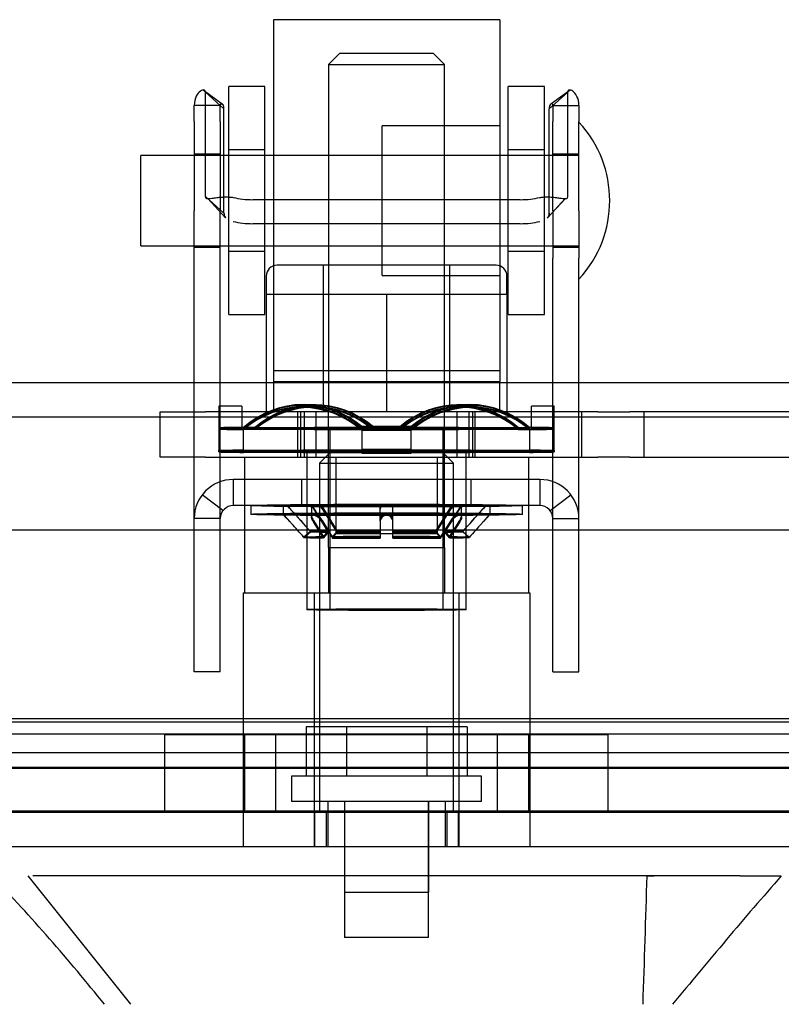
# Model space of a CAD drawing. Header units: inches. Extents: x 1 to 359, y -2 to 239.
# Tile 38 of 65: x 121.17 to 123.27, y 194.88 to 197.6. Entities that reach past the tile are written whole.
import ezdxf
from ezdxf.enums import TextEntityAlignment as Align
from ezdxf.lldxf.tags import DXFTag

# ---------------------------------------------------------------- set-up
doc = ezdxf.new("R2010")
doc.units = ezdxf.units.IN
doc.header["$MEASUREMENT"] = 0
for name, color, linetype in [('COM70220', 7, 'Continuous'), ('COM70838', 7, 'Continuous'), ('COM70839-6', 7, 'Continuous'), ('COM71195-10', 7, 'Continuous'), ('COM71298-10', 7, 'Continuous'), ('COM71299-10', 7, 'Continuous'), ('Default', 7, 'Continuous'), ('HAN13068', 7, 'Continuous'), ('HAN13068_NUT', 7, 'Continuous'), ('HAN13068_SCREW', 7, 'Continuous'), ('HAN_NUT', 7, 'Continuous'), ('NTS18147', 7, 'Continuous'), ('ROL87452', 7, 'Continuous'), ('RVT17786', 7, 'Continuous'), ('RVT19000', 7, 'Continuous'), ('SPC87322', 7, 'Continuous'), ('STD26122', 7, 'Continuous'), ('WAF25376', 7, 'Continuous'), ('WAM30038', 7, 'Continuous')]:
    doc.layers.add(name, color=color, linetype=linetype)
doc.styles.add('SEACAD_Times_New_Roman', font='times.ttf')
tags = doc.linetypes.add('HIDDEN2', pattern=[0.1875, 0.125, -0.0625]).pattern_tags.tags
tags[6:7] = [DXFTag(74, 4), DXFTag(75, 0), DXFTag(340, '0'), DXFTag(46, 0.0), DXFTag(50, 0.0), DXFTag(44, 0.0), DXFTag(45, 0.0)]
tags[4:5] = [DXFTag(74, 4), DXFTag(75, 0), DXFTag(340, '0'), DXFTag(46, 0.0), DXFTag(50, 0.0), DXFTag(44, 0.0), DXFTag(45, 0.0)]
doc.dimstyles.new('HAMMOND_(STH_-_540x360)', dxfattribs={"dimtxt": 2, "dimasz": 2.5, "dimexe": 1, "dimexo": 1, "dimgap": 0.5, "dimtad": 0, "dimtih": 1, "dimtoh": 1, "dimzin": 0, "dimdsep": 46, "dimtxsty": 'SEACAD_Times_New_Roman', "dimblk1": '_SE_FILLED', "dimblk2": '_SE_FILLED', "dimsah": 1, "dimcen": 1, "dimadec": 0, "dimazin": 0, "dimtfac": 0.8, "dimtofl": 0, "dimtmove": 0, "dimatfit": 3, "dimfxl": 1, "dimtolj": 1, "dimtzin": 0, "dimarcsym": 0})

# ---------------------------------------------------------------- blocks, each defined once
blk = doc.blocks.new('SE3')
at = {"layer": 'COM70220', "color": 7, "linetype": 'HIDDEN2'}
for p, q in [((124.0738, 195.6634), (91.6058, 195.6634)), ((124.0738, 195.4174), (91.6058, 195.4174)), ((124.0738, 195.4154), (91.6058, 195.4154)), ((124.0738, 195.4144), (91.6058, 195.4144))]:
    blk.add_line(p, q, dxfattribs=at)
at = {"layer": 'COM70838', "color": 7, "linetype": 'HIDDEN2'}
for p, q in [((121.5578, 196.3954), (121.5578, 196.5204)), ((121.5578, 196.5204), (121.6828, 196.5204)), ((122.1652, 196.5204), (121.6828, 196.5204)), ((121.9378, 196.3954), (121.9378, 196.5204)), ((121.9878, 196.5204), (121.9878, 196.3954)), ((122.7661, 196.5204), (122.2005, 196.5204)), ((122.3778, 196.3954), (122.3778, 196.5204)), ((122.4278, 196.3954), (122.4278, 196.5204)), ((122.7213, 196.5204), (122.7213, 196.3954)), ((122.7661, 196.5204), (122.8544, 196.5204)), ((123.5128, 196.5204), (122.8544, 196.5204)), ((122.8943, 196.3954), (122.8943, 196.5204)), ((121.6828, 196.3954), (121.5578, 196.3954)), ((121.6828, 196.3954), (122.7661, 196.3954)), ((122.8544, 196.3954), (122.7661, 196.3954)), ((122.8544, 196.3954), (123.5678, 196.3954))]:
    blk.add_line(p, q, dxfattribs=at)
at = {"layer": 'COM70839-6', "color": 7, "linetype": 'HIDDEN2'}
for p, q in [((121.729, 197.3708), (121.6762, 197.4096)), ((121.729, 197.3708), (121.6762, 197.4096)), ((121.7339, 197.3574), (121.6825, 197.4038)), ((121.6825, 197.1158), (121.6825, 197.4038)), ((122.6317, 197.3574), (122.6831, 197.4038)), ((122.6895, 197.4096), (122.6366, 197.3708)), ((122.6895, 197.4096), (122.6366, 197.3708)), ((122.6831, 197.1158), (122.6831, 197.4038)), ((121.7236, 197.3668), (121.6516, 197.3668)), ((121.6516, 197.3226), (121.6516, 197.3668)), ((121.7236, 197.3226), (121.7236, 197.3668)), ((121.7339, 197.0694), (121.7339, 197.3574)), ((122.6317, 197.0694), (122.6317, 197.3574)), ((122.642, 197.3668), (122.714, 197.3668)), ((122.642, 197.3668), (122.642, 197.3226)), ((122.714, 197.3668), (122.714, 197.3226)), ((121.6516, 197.3226), (121.6516, 197.0759)), ((121.7236, 197.3226), (121.7236, 197.0759)), ((122.642, 197.0759), (122.642, 197.3226)), ((122.714, 197.0759), (122.714, 197.3226)), ((121.7236, 197.2324), (121.6516, 197.2324)), ((122.714, 197.2324), (122.642, 197.2324)), ((121.7339, 197.0694), (121.6825, 197.1158)), ((121.6893, 197.1095), (121.7385, 197.0562)), ((122.5521, 197.1065), (121.8135, 197.1065)), ((122.6271, 197.0562), (122.6761, 197.1096)), ((122.6271, 197.0562), (122.6764, 197.1095)), ((121.6516, 196.9448), (121.6516, 197.0759)), ((121.7236, 196.9448), (121.7236, 197.0759)), ((122.642, 197.0759), (122.642, 196.9448)), ((122.714, 197.0759), (122.714, 196.9448)), ((122.5521, 197.0403), (121.8135, 197.0403)), ((121.6516, 196.9754), (121.7236, 196.9754)), ((122.642, 196.9754), (122.714, 196.9754)), ((121.6516, 195.8475), (121.6516, 196.9448)), ((121.7236, 195.8475), (121.7236, 196.9448)), ((122.642, 195.8475), (122.642, 196.9448)), ((122.714, 195.8475), (122.714, 196.9448)), ((122.606, 196.3334), (121.7596, 196.3334)), ((121.7596, 196.3334), (121.7596, 196.2614)), ((121.9488, 196.2614), (121.9488, 196.3334)), ((122.0423, 196.3334), (122.0423, 196.2614)), ((122.3233, 196.2614), (122.3233, 196.3334)), ((122.4168, 196.2614), (122.4168, 196.3334)), ((122.606, 196.3334), (122.606, 196.2614)), ((121.7311, 196.2474), (121.674, 196.2912)), ((122.6346, 196.2474), (122.6917, 196.2912)), ((122.606, 196.2614), (121.7596, 196.2614)), ((121.7236, 196.2254), (121.6516, 196.2254)), ((122.642, 196.2254), (122.714, 196.2254)), ((121.6516, 195.8024), (121.6516, 195.8475)), ((121.7236, 195.8024), (121.7236, 195.8475)), ((122.642, 195.8024), (122.642, 195.8475)), ((122.714, 195.8024), (122.714, 195.8475)), ((121.7236, 195.8024), (121.6516, 195.8024)), ((122.642, 195.8024), (122.714, 195.8024))]:
    blk.add_line(p, q, dxfattribs=at)
for centre, radius, start, end in [((121.7596, 196.2254), 0.108, 90, 180), ((122.606, 196.2254), 0.108, 0, 90), ((121.7596, 196.2254), 0.036, 90, 180), ((122.606, 196.2254), 0.036, 0, 90)]:
    blk.add_arc(centre, radius, start, end, dxfattribs=at)
for centre, major_axis, start_param, end_param in [((121.8135, 197.1456), (-0.1, 0), 1.001468, 1.570796), ((122.5521, 197.1456), (-0.1, 0), 1.570796, 2.140125), ((121.8135, 197.0793), (-0.1, 0), 1.001468, 1.570796), ((122.5521, 197.0793), (0.1, 0), 4.712389, 5.281717)]:
    blk.add_ellipse(centre, major_axis=major_axis, ratio=0.390731, start_param=start_param, end_param=end_param, dxfattribs=at)
for points, knots in [([(121.6825, 197.4038), (121.6825, 197.4043), (121.6824, 197.4047), (121.6823, 197.4054), (121.6823, 197.4056), (121.6821, 197.4066), (121.6819, 197.4072), (121.6809, 197.4086), (121.6799, 197.4092), (121.6762, 197.4101), (121.6726, 197.4091), (121.6647, 197.4035), (121.6605, 197.3988), (121.654, 197.3855), (121.6516, 197.3767), (121.6516, 197.3668)], [0, 0, 0, 0, 0.03125, 0.03125, 0.0625, 0.0625, 0.125, 0.125, 0.25, 0.25, 0.5, 0.5, 0.75, 0.75, 1, 1, 1, 1]), ([(122.714, 197.3668), (122.714, 197.3767), (122.7117, 197.3854), (122.7051, 197.3988), (122.7009, 197.4035), (122.6931, 197.4091), (122.6895, 197.41), (122.6858, 197.4092), (122.6847, 197.4086), (122.684, 197.4074), (122.6838, 197.4072), (122.6836, 197.4066), (122.6835, 197.4061), (122.6834, 197.4055), (122.6833, 197.4048), (122.6831, 197.4038)], [0, 0, 0, 0, 0.25, 0.25, 0.5, 0.5, 0.75, 0.75, 0.875, 0.875, 0.90625, 0.90625, 0.9375, 0.9375, 1, 1, 1, 1]), ([(121.7236, 197.3668), (121.7236, 197.367), (121.7237, 197.3676), (121.7238, 197.3685), (121.7241, 197.3696), (121.7247, 197.3705), (121.7263, 197.3718), (121.728, 197.3715), (121.7292, 197.3707)], [0, 0, 0, 0, 0.0263814, 0.0529045, 0.1069707, 0.1629481, 0.2204857, 0.4558046, 0.4558046, 0.4558046, 0.4558046]), ([(121.7339, 197.3574), (121.7339, 197.3582), (121.7339, 197.3597), (121.7336, 197.3619), (121.7332, 197.3639), (121.7321, 197.3674), (121.7296, 197.3712), (121.7263, 197.3718), (121.7247, 197.3705), (121.7241, 197.3696), (121.7238, 197.3685), (121.7237, 197.3676), (121.7236, 197.367), (121.7236, 197.3668)], [0, 0, 0, 0, 0.068623, 0.137063, 0.205208, 0.272877, 0.535512, 0.779514, 0.837052, 0.893029, 0.947093, 0.973617, 1, 1, 1, 1]), ([(122.642, 197.3668), (122.642, 197.367), (122.642, 197.3676), (122.6419, 197.3685), (122.6415, 197.3696), (122.6409, 197.3705), (122.6394, 197.3718), (122.6361, 197.3712), (122.6335, 197.3674), (122.6324, 197.3639), (122.632, 197.3619), (122.6318, 197.3597), (122.6318, 197.3582), (122.6317, 197.3574)], [0, 0, 0, 0, 0.026381, 0.052905, 0.106971, 0.162948, 0.220486, 0.464488, 0.727123, 0.794792, 0.862936, 0.931376, 1, 1, 1, 1]), ([(121.6825, 197.1158), (121.6826, 197.1151), (121.6827, 197.1136), (121.6834, 197.1117), (121.6848, 197.1105), (121.6887, 197.1089), (121.697, 197.1099), (121.7089, 197.1118), (121.7174, 197.1129), (121.7254, 197.1137), (121.7352, 197.1142), (121.747, 197.1141), (121.7554, 197.1132), (121.7596, 197.1127)], [0, 0, 0, 0, 0.049102, 0.098523, 0.149018, 0.200844, 0.426475, 0.554365, 0.622319, 0.692911, 0.79099, 0.893216, 1, 1, 1, 1]), ([(122.606, 197.1127), (122.6076, 197.1129), (122.6108, 197.1133), (122.6171, 197.1139), (122.6247, 197.1142), (122.6332, 197.1141), (122.6436, 197.1135), (122.6548, 197.1121), (122.6656, 197.1104), (122.6737, 197.1093), (122.6787, 197.1095), (122.6814, 197.1108), (122.6829, 197.1128), (122.6831, 197.1148), (122.6831, 197.1158)], [0, 0, 0, 0, 0.040175, 0.080102, 0.158226, 0.23381, 0.30692, 0.445198, 0.573002, 0.690655, 0.799398, 0.868041, 0.934412, 1, 1, 1, 1]), ([(121.7339, 197.0694), (121.7339, 197.0689), (121.734, 197.0684), (121.734, 197.0676), (121.734, 197.0675), (121.7341, 197.0662), (121.7342, 197.0655), (121.7345, 197.0635), (121.7348, 197.0622), (121.7361, 197.059), (121.7372, 197.0574), (121.7388, 197.056)], [0, 0, 0, 0, 0.03125, 0.03125, 0.0625, 0.0625, 0.125, 0.125, 0.25, 0.25, 0.4563743, 0.4563743, 0.4563743, 0.4563743]), ([(122.6317, 197.0694), (122.6317, 197.0689), (122.6317, 197.0684), (122.6317, 197.0676), (122.6317, 197.0675), (122.6316, 197.0662), (122.6315, 197.0655), (122.6312, 197.0635), (122.6308, 197.0622), (122.6296, 197.059), (122.6284, 197.0574), (122.6269, 197.056)], [0, 0, 0, 0, 0.03125, 0.03125, 0.0625, 0.0625, 0.125, 0.125, 0.25, 0.25, 0.4563743, 0.4563743, 0.4563743, 0.4563743])]:
    blk.add_open_spline(points, degree=3, knots=knots, dxfattribs=at)
blk.add_open_spline([(122.6269, 197.0559), (122.6303, 197.0591), (122.6317, 197.0634), (122.6317, 197.0694)], degree=3, dxfattribs=at)
at = {"layer": 'COM71195-10', "color": 7, "linetype": 'Continuous'}
for p, q in [((124.7448, 196.1934), (90.9349, 196.1934)), ((124.6498, 195.3184), (91.0298, 195.3184))]:
    blk.add_line(p, q, dxfattribs=at)
at = {"layer": 'COM71195-10', "color": 7, "linetype": 'HIDDEN2'}
for p, q in [((124.6498, 195.4134), (91.0298, 195.4134)), ((121.9844, 195.3184), (121.9844, 195.4134)), ((122.0158, 195.4134), (122.0158, 195.3184)), ((122.3498, 195.3184), (122.3498, 195.4134)), ((122.3813, 195.3184), (122.3813, 195.4134))]:
    blk.add_line(p, q, dxfattribs=at)
at = {"layer": 'COM71298-10', "color": 7, "linetype": 'HIDDEN2'}
for p, q in [((161.9928, 196.6004), (90.1228, 196.6004)), ((124.1908, 195.6722), (91.6528, 195.6722)), ((91.4032, 195.6311), (124.4405, 195.6311)), ((124.1908, 195.5786), (91.6528, 195.5786)), ((91.4028, 195.5361), (124.4408, 195.5361))]:
    blk.add_line(p, q, dxfattribs=at)
at = {"layer": 'COM71298-10', "color": 7, "linetype": 'Continuous'}
blk.add_line((161.9928, 196.5054), (90.1228, 196.5054), dxfattribs=at)
at = {"layer": 'COM71299-10', "color": 7, "linetype": 'HIDDEN2'}
blk.add_line((91.4028, 195.5384), (123.5578, 195.5384), dxfattribs=at)
at = {"layer": 'HAN13068', "color": 7, "linetype": 'HIDDEN2'}
for p, q in [((122.0528, 197.5104), (122.0228, 197.4804)), ((122.3128, 197.5104), (122.0528, 197.5104)), ((122.3428, 197.4804), (122.3128, 197.5104)), ((122.0228, 197.4804), (122.3428, 197.4804)), ((122.0228, 197.4804), (122.0228, 196.5204)), ((122.3428, 196.5204), (122.3428, 197.4804)), ((122.0228, 196.1454), (122.0228, 196.0204)), ((122.0228, 196.1454), (122.1828, 196.1454)), ((122.1828, 196.1454), (122.3428, 196.1454)), ((122.3428, 196.1454), (122.3428, 196.0204)), ((121.7873, 196.0204), (121.9833, 196.0204)), ((121.7873, 196.0204), (121.7873, 195.3184)), ((121.9833, 196.0204), (122.3824, 196.0204)), ((121.9833, 196.0204), (121.9833, 195.3184)), ((122.3824, 196.0204), (122.5783, 196.0204)), ((122.3824, 196.0204), (122.3824, 195.3184)), ((122.5783, 196.0204), (122.5783, 195.3184)), ((122.0203, 195.4434), (122.0203, 195.3184)), ((122.0663, 195.4434), (122.0663, 195.1934)), ((122.2993, 195.1934), (122.2993, 195.4434)), ((122.3453, 195.3184), (122.3453, 195.4434)), ((122.9014, 195.2384), (122.9212, 195.2384)), ((122.0663, 195.1934), (122.2993, 195.1934))]:
    blk.add_line(p, q, dxfattribs=at)
at = {"layer": 'HAN13068', "color": 7, "linetype": 'Continuous'}
for p, q in [((121.192, 195.2384), (121.4755, 194.8834)), ((121.2841, 195.2384), (121.2063, 195.2384)), ((122.9014, 195.2384), (121.2841, 195.2384)), ((123.0816, 195.2384), (122.9014, 195.2384)), ((123.1593, 195.2384), (123.0816, 195.2384)), ((123.1593, 195.2384), (123.2726, 195.2384))]:
    blk.add_line(p, q, dxfattribs=at)
for centre, radius, start, end in [((117.301, 191.6062), 5.2509, 38.6173, 43.7666), ((135.3885, 184.6941), 16.0617, 138.96729, 140.62542)]:
    blk.add_arc(centre, radius, start, end, dxfattribs=at)
blk.add_open_spline([(122.9014, 195.2384), (122.8976, 195.1201), (122.8939, 195.0018), (122.8901, 194.8834)], degree=3, dxfattribs=at)
at = {"layer": 'HAN13068_NUT', "color": 7, "linetype": 'HIDDEN2'}
for p, q in [((122.4853, 196.9254), (121.8803, 196.9254)), ((122.0078, 196.9254), (122.0078, 196.5204)), ((122.3578, 196.5204), (122.3578, 196.9254)), ((121.8503, 196.8954), (121.8503, 196.8454)), ((122.5153, 196.8454), (122.5153, 196.8954)), ((121.8503, 196.8454), (122.0166, 196.8454)), ((121.8503, 196.8454), (121.8503, 196.5204)), ((122.0166, 196.8454), (122.1828, 196.8454)), ((122.1828, 196.8454), (122.3491, 196.8454)), ((122.1828, 196.8454), (122.1828, 196.5204)), ((122.3491, 196.8454), (122.5153, 196.8454)), ((122.5153, 196.8454), (122.5153, 196.5204))]:
    blk.add_line(p, q, dxfattribs=at)
for centre, start, end in [((121.8803, 196.8954), 90, 180), ((122.4853, 196.8954), 0, 90)]:
    blk.add_arc(centre, 0.03, start, end, dxfattribs=at)
at = {"layer": 'HAN13068_SCREW', "color": 7, "linetype": 'HIDDEN2'}
for p, q in [((122.0717, 195.6504), (121.9606, 195.6504)), ((121.9606, 195.6504), (121.9606, 195.5134)), ((122.294, 195.6504), (122.0717, 195.6504)), ((122.0717, 195.6504), (122.0717, 195.5134)), ((122.4051, 195.6504), (122.294, 195.6504)), ((122.294, 195.6504), (122.294, 195.5134)), ((122.4051, 195.6504), (122.4051, 195.5134)), ((122.4453, 195.5134), (121.9203, 195.5134)), ((121.9203, 195.5134), (121.9203, 195.4434)), ((122.4453, 195.4434), (122.4453, 195.5134)), ((122.4453, 195.4434), (121.9203, 195.4434)), ((122.0668, 195.4434), (122.0668, 195.0684)), ((122.2988, 195.0684), (122.2988, 195.4434)), ((122.2988, 195.0684), (122.0668, 195.0684))]:
    blk.add_line(p, q, dxfattribs=at)
at = {"layer": 'HAN_NUT', "color": 7, "linetype": 'HIDDEN2'}
for p, q in [((121.8768, 195.6284), (121.5708, 195.6284)), ((121.5708, 195.4134), (121.5708, 195.6284)), ((121.7903, 195.6284), (121.7903, 195.4134)), ((122.4888, 195.6284), (121.8768, 195.6284)), ((121.8768, 195.4134), (121.8768, 195.6284)), ((122.7948, 195.6284), (122.4888, 195.6284)), ((122.4888, 195.4134), (122.4888, 195.6284)), ((122.5753, 195.4134), (122.5753, 195.6284)), ((122.7948, 195.4134), (122.7948, 195.6284))]:
    blk.add_line(p, q, dxfattribs=at)
at = {"layer": 'NTS18147', "color": 7, "linetype": 'HIDDEN2'}
for p, q in [((121.7198, 196.5364), (121.7198, 196.4753)), ((121.7828, 196.5364), (121.7198, 196.5364)), ((121.7198, 196.5364), (121.7198, 196.4764)), ((121.7828, 196.5364), (121.7198, 196.5364)), ((121.7828, 196.5364), (121.7828, 196.4753)), ((121.7828, 196.5364), (121.7828, 196.4764)), ((121.9772, 196.5328), (121.9457, 196.5322)), ((121.9802, 196.5348), (121.9487, 196.5345)), ((121.9854, 196.5381), (121.9539, 196.5383)), ((121.9885, 196.5399), (121.957, 196.5405)), ((122.4087, 196.5405), (122.3772, 196.5399)), ((122.4117, 196.5383), (122.3802, 196.5381)), ((122.4169, 196.5345), (122.3854, 196.5348)), ((122.42, 196.5322), (122.3885, 196.5328)), ((122.5828, 196.4753), (122.5828, 196.5364)), ((122.6458, 196.5364), (122.5828, 196.5364)), ((122.5828, 196.4764), (122.5828, 196.5364)), ((122.6458, 196.5364), (122.5828, 196.5364)), ((122.6458, 196.4753), (122.6458, 196.5364)), ((122.6458, 196.4764), (122.6458, 196.5364)), ((121.7198, 196.4764), (121.7198, 196.4134)), ((121.7828, 196.4764), (121.7198, 196.4764)), ((121.7198, 196.4753), (121.7198, 196.4134)), ((121.7828, 196.4753), (121.7198, 196.4753)), ((121.7828, 196.4735), (121.7198, 196.4735)), ((121.7828, 196.4725), (121.7198, 196.4725)), ((121.7828, 196.4725), (121.7828, 196.4764)), ((121.7879, 196.4146), (121.7879, 196.4776)), ((121.8194, 196.477), (121.7879, 196.4776)), ((121.7879, 196.4129), (121.7879, 196.4759)), ((121.8194, 196.4756), (121.7879, 196.4759)), ((121.8194, 196.4732), (121.7879, 196.473)), ((121.8194, 196.4718), (121.7879, 196.4713)), ((121.8194, 196.477), (122.1463, 196.479)), ((121.8194, 196.4756), (122.1463, 196.4765)), ((122.1463, 196.4723), (121.8194, 196.4732)), ((122.1463, 196.4699), (121.8194, 196.4718)), ((122.0263, 196.4744), (122.0263, 195.9739)), ((122.0263, 196.4744), (122.0263, 195.9739)), ((122.1148, 196.4795), (122.1148, 196.4165)), ((122.1463, 196.479), (122.1148, 196.4795)), ((122.1148, 196.4768), (122.1148, 196.4138)), ((122.1463, 196.4765), (122.1148, 196.4768)), ((122.1463, 196.4723), (122.1148, 196.4721)), ((122.2194, 196.479), (122.2509, 196.4795)), ((122.2194, 196.479), (122.5463, 196.477)), ((122.2194, 196.4765), (122.2509, 196.4768)), ((122.2194, 196.4765), (122.5463, 196.4756)), ((122.5463, 196.4732), (122.2194, 196.4723)), ((122.2194, 196.4723), (122.2509, 196.4721)), ((122.5463, 196.4718), (122.2194, 196.4699)), ((122.2509, 196.4165), (122.2509, 196.4795)), ((122.2509, 196.4138), (122.2509, 196.4768)), ((122.3393, 195.9739), (122.3393, 196.4744)), ((122.3393, 195.9739), (122.3393, 196.4744)), ((122.5463, 196.477), (122.5778, 196.4776)), ((122.5463, 196.4756), (122.5778, 196.4759)), ((122.5463, 196.4732), (122.5778, 196.473)), ((122.5463, 196.4718), (122.5778, 196.4713)), ((122.5778, 196.4776), (122.5778, 196.4146)), ((122.5778, 196.4759), (122.5778, 196.4129)), ((122.5828, 196.4764), (122.5828, 196.4725)), ((122.5828, 196.4764), (122.6458, 196.4764)), ((122.5828, 196.4753), (122.6458, 196.4753)), ((122.5828, 196.4735), (122.6458, 196.4735)), ((122.5828, 196.4725), (122.6458, 196.4725)), ((122.6458, 196.4134), (122.6458, 196.4764)), ((122.6458, 196.4134), (122.6458, 196.4753)), ((122.1463, 196.4699), (122.1148, 196.4693)), ((122.2194, 196.4699), (122.2509, 196.4693)), ((121.7879, 196.4146), (122.1148, 196.4165)), ((122.1148, 196.4063), (122.1148, 196.4165)), ((122.2509, 196.4165), (122.5778, 196.4146)), ((122.2509, 196.4165), (122.2509, 196.4063)), ((121.7198, 196.4095), (121.7198, 196.4134)), ((121.7879, 196.4146), (121.7879, 196.4083)), ((121.7879, 196.4129), (122.1148, 196.4138)), ((121.7879, 196.4129), (121.7879, 196.41)), ((122.1148, 196.4091), (121.7879, 196.41)), ((122.1148, 196.4063), (121.7879, 196.4083)), ((121.9628, 196.4114), (121.9628, 195.9739)), ((121.9628, 196.4114), (121.9628, 195.9739)), ((122.1148, 196.4091), (122.1148, 196.4138)), ((122.2509, 196.4138), (122.5778, 196.4129)), ((122.2509, 196.4138), (122.2509, 196.4091)), ((122.5778, 196.41), (122.2509, 196.4091)), ((122.5778, 196.4083), (122.2509, 196.4063)), ((122.4028, 195.9739), (122.4028, 196.4114)), ((122.4028, 195.9739), (122.4028, 196.4114)), ((122.5778, 196.4083), (122.5778, 196.4146)), ((122.5778, 196.41), (122.5778, 196.4129)), ((122.6458, 196.4134), (122.6458, 196.4095))]:
    blk.add_line(p, q, dxfattribs=at)
for centre, radius, start, end in [((122.1828, 148.3865), 48.0931, 89.91896, 90.08104), ((122.1828, 91.5351), 104.9417, 89.962859, 90.037141), ((122.1828, 301.4138), 104.9417, 269.962859, 270.037141), ((122.1828, 244.5624), 48.0931, 269.91896, 270.08104), ((122.1828, 148.3235), 48.0931, 89.91896, 90.08104), ((122.1828, 91.4721), 104.9417, 89.962859, 90.037141), ((122.1828, 301.3508), 104.9417, 269.962859, 270.037141), ((122.1828, 244.4994), 48.0931, 269.91896, 270.08104)]:
    blk.add_arc(centre, radius, start, end, dxfattribs=at)
for centre, major_axis, ratio, start_param, end_param in [((121.9513, 196.2222), (-0.0057, -0.3183), 0.865979, 2.527481, 3.7969), ((121.9513, 196.22), (-0.0026, -0.3183), 0.866016, 2.516323, 3.785743), ((121.9513, 196.2162), (0.0026, -0.3183), 0.866016, 2.497443, 3.766862), ((121.9513, 196.214), (0.0057, -0.3183), 0.865979, 2.486285, 3.755705), ((121.9828, 196.2217), (-0.0057, -0.3183), 0.865979, 2.527481, 3.7969), ((121.9828, 196.2197), (-0.0026, -0.3183), 0.866016, 2.516323, 3.785743), ((121.9828, 196.2164), (0.0026, -0.3183), 0.866016, 2.497443, 3.766862), ((121.9828, 196.2145), (0.0057, -0.3183), 0.865979, 2.486285, 3.755705), ((122.3828, 196.2217), (0.0057, -0.3183), 0.865979, 2.486285, 3.755705), ((122.3828, 196.2197), (0.0026, -0.3183), 0.866016, 2.497443, 3.766862), ((122.3828, 196.2164), (-0.0026, -0.3183), 0.866016, 2.516323, 3.785743), ((122.3828, 196.2145), (-0.0057, -0.3183), 0.865979, 2.527481, 3.7969), ((122.4143, 196.2222), (0.0057, -0.3183), 0.865979, 2.486285, 3.755705), ((122.4143, 196.22), (0.0026, -0.3183), 0.866016, 2.497443, 3.766862), ((122.4143, 196.2162), (-0.0026, -0.3183), 0.866016, 2.516323, 3.785743), ((122.4143, 196.214), (-0.0057, -0.3183), 0.865979, 2.527481, 3.7969), ((122.1828, 196.4744), (-0.5, 0), 0.0103, -0.660077, -0.38712), ((122.1828, 196.4744), (-0.5, 0), 0.00472, -0.660077, -0.38712), ((122.1828, 196.4744), (-0.5, 0), 0.00472, 0.38712, 0.660077), ((122.1828, 196.4744), (-0.5, 0), 0.0103, 0.38712, 0.660077), ((122.1828, 196.4744), (0.5, 0), 0.0103, 0.38712, 0.660077), ((122.1828, 196.4744), (0.5, 0), 0.00472, 0.38712, 0.660077), ((122.1828, 196.4744), (0.5, 0), 0.00472, -0.660077, -0.38712), ((122.1828, 196.4744), (0.5, 0), 0.0103, -0.660077, -0.38712), ((122.1828, 196.4114), (-0.5, 0), 0.0103, -0.660077, -0.38712), ((122.1828, 196.4114), (-0.5, 0), 0.00472, -0.660077, -0.38712), ((122.1828, 196.4114), (-0.5, 0), 0.00472, 0.38712, 0.660077), ((122.1828, 196.4114), (-0.5, 0), 0.0103, 0.38712, 0.660077), ((122.1828, 196.4114), (0.5, 0), 0.0103, 0.38712, 0.660077), ((122.1828, 196.4114), (0.5, 0), 0.00472, 0.38712, 0.660077), ((122.1828, 196.4114), (0.5, 0), 0.00472, -0.660077, -0.38712), ((122.1828, 196.4114), (0.5, 0), 0.0103, -0.660077, -0.38712), ((122.1828, 195.9739), (0.22, 0), 0.00472, 0, 3.141593)]:
    blk.add_ellipse(centre, major_axis=major_axis, ratio=ratio, start_param=start_param, end_param=end_param, dxfattribs=at)
for centre, major_axis, ratio in [((122.1828, 196.4744), (-0.1565, 0), 0.0103), ((122.1828, 196.4744), (0.1565, 0), 0.00472), ((122.1828, 196.4114), (-0.22, 0), 0.0103), ((122.1828, 196.4114), (0.22, 0), 0.00472), ((122.1828, 195.9739), (-0.22, 0), 0.0103), ((122.1828, 195.9739), (-0.1565, 0), 0.0103), ((122.1828, 195.9739), (0.1565, 0), 0.00472)]:
    blk.add_ellipse(centre, major_axis=major_axis, ratio=ratio, dxfattribs=at)
at = {"layer": 'ROL87452', "color": 7, "linetype": 'HIDDEN2'}
for p, q in [((121.8703, 197.6039), (121.8703, 196.6039)), ((122.4953, 197.6039), (121.8703, 197.6039)), ((122.4953, 197.6039), (122.4953, 196.6039)), ((122.1703, 196.8974), (122.1703, 197.3104)), ((122.4953, 197.3104), (122.1703, 197.3104)), ((122.1703, 197.2289), (121.8703, 197.2289)), ((121.8703, 196.9789), (122.1703, 196.9789)), ((122.1703, 196.8974), (122.4953, 196.8974)), ((121.8703, 196.6039), (122.4953, 196.6039))]:
    blk.add_line(p, q, dxfattribs=at)
at = {"layer": 'RVT17786', "color": 7, "linetype": 'HIDDEN2'}
for p, q in [((121.504, 196.9789), (121.504, 197.2289)), ((122.714, 197.2289), (121.504, 197.2289)), ((121.504, 196.9789), (122.714, 196.9789))]:
    blk.add_line(p, q, dxfattribs=at)
blk.add_arc((122.4808, 197.1039), 0.3182, 317.1291, 42.8709, dxfattribs=at)
at = {"layer": 'RVT19000', "color": 7, "linetype": 'HIDDEN2'}
for p, q in [((122.4953, 196.6334), (121.8703, 196.6334)), ((121.8703, 196.6039), (121.8703, 196.5204)), ((122.4953, 196.5204), (122.4953, 196.6039)), ((121.9878, 196.5204), (121.9878, 196.3954)), ((122.2005, 196.5204), (122.1652, 196.5204)), ((122.3778, 196.3954), (122.3778, 196.5204)), ((122.0423, 196.3954), (122.0423, 196.1834)), ((122.3233, 196.1834), (122.3233, 196.3954)), ((122.3233, 196.1834), (122.0423, 196.1834))]:
    blk.add_line(p, q, dxfattribs=at)
at = {"layer": 'SPC87322', "color": 7, "linetype": 'HIDDEN2'}
for p, q in [((121.9453, 196.5204), (121.9453, 196.3954)), ((121.9553, 196.5204), (121.9553, 196.3954)), ((122.0228, 196.1454), (122.0228, 196.5204)), ((122.3428, 196.1454), (122.3428, 196.5204)), ((122.4103, 196.5204), (122.4103, 196.3954)), ((122.4203, 196.5204), (122.4203, 196.3954)), ((121.7903, 196.3954), (121.7903, 196.0204)), ((122.5753, 196.0204), (122.5753, 196.3954))]:
    blk.add_line(p, q, dxfattribs=at)
at = {"layer": 'STD26122', "color": 7, "linetype": 'HIDDEN2'}
for p, q in [((122.0328, 196.4134), (121.9978, 196.3784)), ((122.3328, 196.4134), (122.0328, 196.4134)), ((122.3678, 196.3784), (122.3328, 196.4134)), ((121.9978, 196.3784), (122.3678, 196.3784)), ((121.9978, 196.3784), (121.9978, 195.4134)), ((122.3678, 195.4134), (122.3678, 196.3784))]:
    blk.add_line(p, q, dxfattribs=at)
at = {"layer": 'WAF25376', "color": 7, "linetype": 'HIDDEN2'}
for p, q in [((121.747, 196.7889), (121.747, 197.4189)), ((121.847, 197.4189), (121.747, 197.4189)), ((121.847, 196.7889), (121.847, 197.4189)), ((122.5187, 196.7889), (122.5187, 197.4189)), ((122.6187, 197.4189), (122.5187, 197.4189)), ((122.6187, 196.7889), (122.6187, 197.4189)), ((121.847, 197.2439), (121.747, 197.2439)), ((122.6187, 197.2439), (122.5187, 197.2439)), ((121.747, 196.9639), (121.847, 196.9639)), ((122.5187, 196.9639), (122.6187, 196.9639)), ((121.747, 196.7889), (121.847, 196.7889)), ((122.5187, 196.7889), (122.6187, 196.7889))]:
    blk.add_line(p, q, dxfattribs=at)
at = {"layer": 'WAM30038', "color": 7, "linetype": 'HIDDEN2'}
for p, q in [((121.8078, 196.2614), (121.8078, 196.2374)), ((121.8078, 196.2614), (121.8078, 196.2374)), ((121.8971, 196.2614), (121.8971, 196.2374)), ((121.8971, 196.2614), (121.8971, 196.2374)), ((121.9083, 196.2616), (121.9146, 196.2547)), ((121.9146, 196.2543), (121.9083, 196.2613)), ((121.9756, 196.2634), (121.9756, 196.2338)), ((121.9756, 196.2623), (121.9756, 196.2327)), ((121.9808, 196.2563), (121.9772, 196.2633)), ((121.9772, 196.2595), (121.9808, 196.2527)), ((122.0218, 196.1908), (121.9808, 196.2563)), ((122.0218, 196.1901), (121.9808, 196.2553)), ((121.9808, 196.2537), (122.0218, 196.1888)), ((122.0003, 196.2635), (122.0055, 196.2566)), ((122.0055, 196.2524), (122.0003, 196.2593)), ((122.0055, 196.2566), (122.0465, 196.1911)), ((122.0055, 196.2555), (122.0465, 196.1902)), ((122.0465, 196.1887), (122.0055, 196.2536)), ((122.1653, 196.2573), (122.1665, 196.2643)), ((122.1665, 196.2586), (122.1653, 196.2517)), ((122.1653, 196.2211), (122.1653, 196.2573)), ((122.1653, 196.2196), (122.1653, 196.2558)), ((122.1992, 196.2643), (122.2003, 196.2573)), ((122.2003, 196.2517), (122.1992, 196.2586)), ((122.2003, 196.2211), (122.2003, 196.2573)), ((122.2003, 196.2196), (122.2003, 196.2558)), ((122.3191, 196.1911), (122.3602, 196.2566)), ((122.3191, 196.1902), (122.3602, 196.2555)), ((122.3602, 196.2536), (122.3191, 196.1887)), ((122.3849, 196.2563), (122.3439, 196.1908)), ((122.3849, 196.2553), (122.3439, 196.1901)), ((122.3439, 196.1888), (122.3849, 196.2537)), ((122.3602, 196.2566), (122.3654, 196.2635)), ((122.3654, 196.2593), (122.3602, 196.2524)), ((122.3885, 196.2633), (122.3849, 196.2563)), ((122.3849, 196.2527), (122.3885, 196.2595)), ((122.39, 196.2338), (122.39, 196.2634)), ((122.39, 196.2328), (122.39, 196.2623)), ((122.4511, 196.2547), (122.4573, 196.2616)), ((122.4573, 196.2613), (122.4511, 196.2543)), ((122.4686, 196.2374), (122.4686, 196.2614)), ((122.4686, 196.2374), (122.4686, 196.2614)), ((122.5578, 196.2374), (122.5578, 196.2614)), ((122.5578, 196.2374), (122.5578, 196.2614)), ((121.9756, 196.2338), (121.9756, 196.2299)), ((121.9756, 196.2327), (121.9756, 196.231)), ((121.9808, 196.2527), (122.0218, 196.188)), ((122.0465, 196.1878), (122.0055, 196.2524)), ((122.3602, 196.2524), (122.3191, 196.1878)), ((122.3439, 196.188), (122.3849, 196.2527)), ((122.39, 196.2299), (122.39, 196.2338)), ((122.39, 196.231), (122.39, 196.2328)), ((121.9808, 196.2202), (122.009, 196.175)), ((121.9808, 196.2192), (122.009, 196.1742)), ((122.009, 196.1728), (121.9808, 196.2175)), ((122.009, 196.172), (121.9808, 196.2166)), ((122.0338, 196.1753), (122.0055, 196.2205)), ((122.0338, 196.1743), (122.0055, 196.2193)), ((122.0055, 196.2174), (122.0338, 196.1727)), ((122.0055, 196.2163), (122.0338, 196.1717)), ((122.1653, 196.2211), (122.1653, 196.1758)), ((122.1653, 196.2196), (122.1653, 196.1746)), ((122.2003, 196.1758), (122.2003, 196.2211)), ((122.2003, 196.1746), (122.2003, 196.2196)), ((122.3602, 196.2205), (122.3319, 196.1753)), ((122.3602, 196.2193), (122.3319, 196.1743)), ((122.3319, 196.1727), (122.3602, 196.2174)), ((122.3319, 196.1717), (122.3602, 196.2163)), ((122.3566, 196.175), (122.3849, 196.2202)), ((122.3566, 196.1742), (122.3849, 196.2192)), ((122.3849, 196.2175), (122.3566, 196.1728)), ((122.3849, 196.2166), (122.3566, 196.172)), ((121.9726, 196.1896), (121.9546, 196.1737)), ((121.9726, 196.1895), (121.9546, 196.1736)), ((121.9546, 196.1734), (121.9726, 196.1893)), ((121.9546, 196.1733), (121.9726, 196.1893)), ((122.009, 196.175), (122.0218, 196.1908)), ((122.009, 196.1742), (122.0218, 196.1901)), ((122.0218, 196.1888), (122.009, 196.1728)), ((122.0218, 196.188), (122.009, 196.172)), ((122.0465, 196.1911), (122.0338, 196.1753)), ((122.0465, 196.1902), (122.0338, 196.1743)), ((122.0338, 196.1727), (122.0465, 196.1887)), ((122.0338, 196.1717), (122.0465, 196.1878)), ((122.1653, 196.1756), (122.1653, 196.1711)), ((122.1653, 196.1744), (122.1653, 196.1724)), ((122.2003, 196.1711), (122.2003, 196.1756)), ((122.2003, 196.1724), (122.2003, 196.1744)), ((122.3319, 196.1753), (122.3191, 196.1911)), ((122.3319, 196.1743), (122.3191, 196.1902)), ((122.3191, 196.1887), (122.3319, 196.1727)), ((122.3191, 196.1878), (122.3319, 196.1717)), ((122.3439, 196.1908), (122.3566, 196.175)), ((122.3439, 196.1901), (122.3566, 196.1742)), ((122.3566, 196.1728), (122.3439, 196.1888)), ((122.3566, 196.172), (122.3439, 196.188)), ((122.4111, 196.1737), (122.3931, 196.1896)), ((122.4111, 196.1736), (122.3931, 196.1895)), ((122.3931, 196.1893), (122.4111, 196.1734)), ((122.3931, 196.1893), (122.4111, 196.1733))]:
    blk.add_line(p, q, dxfattribs=at)
for centre, radius, start, end in [((121.4979, 195.8497), 0.5565, 41.5245, 44.1742), ((120.7909, 195.213), 1.5076, 41.8163, 42.8043), ((122.1835, 196.2222), 0.0182, 92.0462, 183.3332), ((122.1834, 196.2207), 0.0181, 91.898, 183.1933), ((122.1834, 196.218), 0.0181, 91.8675, 182.7285), ((122.1834, 196.2164), 0.0181, 91.703, 182.5957), ((122.1821, 196.2221), 0.0183, 356.9252, 87.6954), ((122.1822, 196.2206), 0.0182, 357.052, 87.8568), ((122.1823, 196.218), 0.018, 357.049, 88.355), ((122.1824, 196.2165), 0.018, 357.1954, 88.5059), ((123.3841, 195.3865), 1.2499, 137.0938, 138.2856), ((122.841, 195.8744), 0.5201, 135.733, 138.5683)]:
    blk.add_arc(centre, radius, start, end, dxfattribs=at)
for centre, major_axis, ratio in [((122.1828, 196.2614), (0.375, 0), 0.0103), ((122.1828, 196.2614), (-0.375, 0), 0.00472), ((122.1828, 196.2374), (0.375, 0), 0.0103), ((122.1828, 196.2374), (-0.375, 0), 0.00472)]:
    blk.add_ellipse(centre, major_axis=major_axis, ratio=ratio, dxfattribs=at)
for centre, major_axis, ratio, start_param, end_param in [((121.9146, 196.2614), (0.0175, 0), 0.0103, 1.935139, 4.348046), ((121.9146, 196.2614), (0.0175, 0), 0.00472, 1.935139, 4.348046), ((122.1828, 196.2614), (-0.275, 0), 0.0103, -0.725904, -0.059494), ((122.1828, 196.2614), (-0.275, 0), 0.00472, -0.725904, -0.059494), ((122.1828, 196.2614), (-0.275, 0), 0.00472, 0.059494, 0.725904), ((122.1828, 196.2614), (-0.275, 0), 0.0103, 0.059494, 0.725904), ((121.9931, 196.2634), (0.0175, 0), 0.0103, 1.149741, 3.562648), ((121.9931, 196.2623), (0.0175, 0), 0.00472, 1.149741, 3.562648), ((121.9931, 196.2605), (0.0175, 0), 0.00472, 2.720537, 5.133444), ((121.9931, 196.2595), (0.0175, 0), 0.0103, 2.720537, 5.133444), ((122.1828, 196.2614), (-0.275, 0), 0.0103, -1.511302, -0.844892), ((122.1828, 196.2614), (-0.275, 0), 0.00472, -1.511302, -0.844892), ((122.1828, 196.2614), (-0.275, 0), 0.00472, 0.844892, 1.511302), ((122.1828, 196.2614), (-0.275, 0), 0.0103, 0.844892, 1.511302), ((122.1828, 196.2642), (0.0175, 0), 0.0103, 0.364343, 2.77725), ((122.1828, 196.2627), (0.0175, 0), 0.00472, 0.364343, 2.77725), ((122.1828, 196.2602), (-0.0175, 0), 0.00472, 0.364343, 2.77725), ((122.1828, 196.2587), (-0.0175, 0), 0.0103, 0.364343, 2.77725), ((122.1828, 196.2614), (0.275, 0), 0.0103, 0.844892, 1.511302), ((122.1828, 196.2614), (0.275, 0), 0.00472, 0.844892, 1.511302), ((122.1828, 196.2614), (0.275, 0), 0.00472, -1.511302, -0.844892), ((122.1828, 196.2614), (0.275, 0), 0.0103, -1.511302, -0.844892), ((122.3725, 196.2634), (-0.0175, 0), 0.0103, 2.720537, 5.133444), ((122.3725, 196.2623), (-0.0175, 0), 0.00472, 2.720537, 5.133444), ((122.3725, 196.2605), (-0.0175, 0), 0.00472, 1.149741, 3.562648), ((122.3725, 196.2595), (-0.0175, 0), 0.0103, 1.149741, 3.562648), ((122.1828, 196.2614), (0.275, 0), 0.0103, 0.059494, 0.725904), ((122.1828, 196.2614), (0.275, 0), 0.00472, 0.059494, 0.725904), ((122.1828, 196.2614), (0.275, 0), 0.00472, -0.725904, -0.059494), ((122.1828, 196.2614), (0.275, 0), 0.0103, -0.725904, -0.059494), ((122.4511, 196.2614), (-0.0175, 0), 0.0103, 1.935139, 4.348046), ((122.4511, 196.2614), (-0.0175, 0), 0.00472, 1.935139, 4.348046), ((122.1828, 196.2374), (0.2858, 0), 0.0103, 2.356194, 3.141593), ((122.1828, 196.2374), (0.2858, 0), 0.00472, 2.356194, 3.141593), ((122.1828, 196.2374), (-0.2858, 0), 0.00472, 0, 0.785398), ((122.1828, 196.2374), (-0.2858, 0), 0.0103, 0, 0.785398), ((122.1828, 196.2374), (0.2858, 0), 0.0103, 1.570796, 2.356194), ((122.1828, 196.2374), (0.2858, 0), 0.00472, 1.570796, 2.356194), ((122.1828, 196.2374), (-0.2858, 0), 0.00472, 0.785398, 1.570796), ((122.1828, 196.2374), (-0.2858, 0), 0.0103, 0.785398, 1.570796), ((122.1828, 196.2374), (0.2858, 0), 0.0103, 0.785398, 1.570796), ((122.1828, 196.2374), (0.2858, 0), 0.00472, 0.785398, 1.570796), ((122.1828, 196.2374), (0.2858, 0), 0.00472, 4.712389, 5.497787), ((122.1828, 196.2374), (-0.2858, 0), 0.0103, 1.570796, 2.356194), ((122.1828, 196.2374), (0.2858, 0), 0.0103, 0, 0.785398), ((122.1828, 196.2374), (0.2858, 0), 0.00472, 0, 0.785398), ((122.1828, 196.2374), (-0.2858, 0), 0.00472, 2.356194, 3.141593), ((122.1828, 196.2374), (-0.2858, 0), 0.0103, 2.356194, 3.141593), ((122.1828, 196.1735), (-0.2289, 0), 0.0103, -0.708884, -0.076515), ((122.1828, 196.1735), (-0.2289, 0), 0.00472, -0.708884, -0.076515), ((122.1828, 196.1735), (-0.2289, 0), 0.00472, 0.076515, 0.708884), ((122.1828, 196.1735), (-0.2289, 0), 0.0103, 0.076515, 0.708884), ((122.1828, 196.1894), (-0.211, 0), 0.0103, -0.702364, -0.083034), ((122.1828, 196.1894), (-0.211, 0), 0.00472, -0.702364, -0.083034), ((122.1828, 196.1894), (-0.211, 0), 0.00472, 0.083034, 0.702364), ((122.1828, 196.1894), (-0.211, 0), 0.0103, 0.083034, 0.702364), ((122.1828, 196.1735), (-0.2289, 0), 0.0103, -1.494282, -0.861913), ((122.1828, 196.1735), (-0.2289, 0), 0.00472, -1.494282, -0.861913), ((122.1828, 196.1735), (-0.2289, 0), 0.00472, 0.861913, 1.494282), ((122.1828, 196.1735), (-0.2289, 0), 0.0103, 0.861913, 1.494282), ((122.1828, 196.1894), (-0.211, 0), 0.0103, -1.487763, -0.868432), ((122.1828, 196.1894), (-0.211, 0), 0.00472, -1.487763, -0.868432), ((122.1828, 196.1894), (-0.211, 0), 0.00472, 0.868432, 1.487763), ((122.1828, 196.1894), (-0.211, 0), 0.0103, 0.868432, 1.487763), ((122.1828, 196.1894), (0.211, 0), 0.0103, 0.868432, 1.487763), ((122.1828, 196.1894), (0.211, 0), 0.00472, 0.868432, 1.487763), ((122.1828, 196.1894), (0.211, 0), 0.00472, -1.487763, -0.868432), ((122.1828, 196.1894), (0.211, 0), 0.0103, -1.487763, -0.868432), ((122.1828, 196.1735), (0.2289, 0), 0.0103, 0.861913, 1.494282), ((122.1828, 196.1735), (0.2289, 0), 0.00472, 0.861913, 1.494282), ((122.1828, 196.1735), (0.2289, 0), 0.00472, -1.494282, -0.861913), ((122.1828, 196.1735), (0.2289, 0), 0.0103, -1.494282, -0.861913), ((122.1828, 196.1894), (0.211, 0), 0.0103, 0.083034, 0.702364), ((122.1828, 196.1894), (0.211, 0), 0.00472, 0.083034, 0.702364), ((122.1828, 196.1894), (0.211, 0), 0.00472, -0.702364, -0.083034), ((122.1828, 196.1894), (0.211, 0), 0.0103, -0.702364, -0.083034), ((122.1828, 196.1735), (0.2289, 0), 0.0103, 0.076515, 0.708884), ((122.1828, 196.1735), (0.2289, 0), 0.00472, 0.076515, 0.708884), ((122.1828, 196.1735), (0.2289, 0), 0.00472, -0.708884, -0.076515), ((122.1828, 196.1735), (0.2289, 0), 0.0103, -0.708884, -0.076515)]:
    blk.add_ellipse(centre, major_axis=major_axis, ratio=ratio, start_param=start_param, end_param=end_param, dxfattribs=at)
for points, knots in [([(121.9146, 196.2547), (121.916, 196.2531), (121.9174, 196.2515), (121.9188, 196.2499), (121.9367, 196.2298), (121.9546, 196.2097), (121.9726, 196.1896)], [0, 0, 0, 0, 0.073129, 0.073129, 0.073129, 1, 1, 1, 1]), ([(121.9146, 196.2546), (121.916, 196.253), (121.9174, 196.2514), (121.9188, 196.2498), (121.9367, 196.2297), (121.9546, 196.2096), (121.9726, 196.1895)], [0, 0, 0, 0, 0.073129, 0.073129, 0.073129, 1, 1, 1, 1]), ([(122.3931, 196.1896), (122.411, 196.2097), (122.429, 196.2298), (122.4469, 196.2499), (122.4483, 196.2515), (122.4497, 196.2531), (122.4511, 196.2547)], [0, 0, 0, 0, 0.926871, 0.926871, 0.926871, 1, 1, 1, 1]), ([(122.3931, 196.1895), (122.411, 196.2096), (122.429, 196.2297), (122.4469, 196.2498), (122.4483, 196.2514), (122.4497, 196.253), (122.4511, 196.2546)], [0, 0, 0, 0, 0.926871, 0.926871, 0.926871, 1, 1, 1, 1]), ([(121.9808, 196.2395), (121.9787, 196.2395), (121.9773, 196.2387), (121.9757, 196.2361), (121.9755, 196.2344), (121.9761, 196.2288), (121.9781, 196.2245), (121.9808, 196.2202)], [0, 0, 0, 0, 0.25, 0.25, 0.5, 0.5, 1, 1, 1, 1]), ([(121.9808, 196.2166), (121.9794, 196.2187), (121.9783, 196.2208), (121.9765, 196.2248), (121.9759, 196.2269), (121.9755, 196.2305), (121.9757, 196.2321), (121.9773, 196.2346), (121.9787, 196.2354), (121.9808, 196.2353)], [0, 0, 0, 0, 0.25, 0.25, 0.5, 0.5, 0.75, 0.75, 1, 1, 1, 1]), ([(121.9808, 196.2175), (121.9794, 196.2197), (121.9783, 196.2218), (121.9765, 196.2259), (121.9759, 196.2279), (121.9757, 196.2302), (121.9756, 196.2306), (121.9756, 196.231)], [0, 0, 0, 0, 0.25, 0.25, 0.5, 0.5, 0.5626015, 0.5626015, 0.5626015, 0.5626015]), ([(122.0055, 196.2205), (122.0042, 196.2226), (122.0026, 196.2247), (121.9991, 196.2289), (121.997, 196.2309), (121.9927, 196.2346), (121.9903, 196.2362), (121.9853, 196.2388), (121.9828, 196.2395), (121.9808, 196.2395)], [0, 0, 0, 0, 0.25, 0.25, 0.5, 0.5, 0.75, 0.75, 1, 1, 1, 1]), ([(122.0055, 196.2193), (122.0042, 196.2215), (122.0026, 196.2236), (121.9991, 196.2277), (121.997, 196.2297), (121.9927, 196.2334), (121.9903, 196.2351), (121.9853, 196.2376), (121.9828, 196.2384), (121.9808, 196.2384)], [0, 0, 0, 0, 0.25, 0.25, 0.5, 0.5, 0.75, 0.75, 1, 1, 1, 1]), ([(121.9808, 196.2365), (121.9828, 196.2365), (121.9853, 196.2357), (121.9903, 196.2331), (121.9926, 196.2315), (121.9992, 196.2259), (122.0028, 196.2217), (122.0055, 196.2174)], [0, 0, 0, 0, 0.25, 0.25, 0.5, 0.5, 1, 1, 1, 1]), ([(121.9808, 196.2353), (121.9828, 196.2353), (121.9853, 196.2345), (121.9903, 196.232), (121.9926, 196.2303), (121.9992, 196.2248), (122.0028, 196.2206), (122.0055, 196.2163)], [0, 0, 0, 0, 0.25, 0.25, 0.5, 0.5, 1, 1, 1, 1]), ([(122.3849, 196.2395), (122.3829, 196.2395), (122.3803, 196.2388), (122.3754, 196.2363), (122.373, 196.2346), (122.3664, 196.2291), (122.3629, 196.2248), (122.3602, 196.2205)], [0, 0, 0, 0, 0.25, 0.25, 0.5, 0.5, 1, 1, 1, 1]), ([(122.3849, 196.2384), (122.3829, 196.2384), (122.3803, 196.2376), (122.3754, 196.2351), (122.373, 196.2334), (122.3664, 196.2279), (122.3629, 196.2236), (122.3602, 196.2193)], [0, 0, 0, 0, 0.25, 0.25, 0.5, 0.5, 1, 1, 1, 1]), ([(122.3602, 196.2174), (122.3615, 196.2196), (122.3631, 196.2217), (122.3666, 196.2258), (122.3686, 196.2278), (122.373, 196.2315), (122.3754, 196.2331), (122.3804, 196.2357), (122.3829, 196.2365), (122.3849, 196.2365)], [0, 0, 0, 0, 0.25, 0.25, 0.5, 0.5, 0.75, 0.75, 1, 1, 1, 1]), ([(122.3602, 196.2163), (122.3615, 196.2184), (122.3631, 196.2205), (122.3666, 196.2246), (122.3686, 196.2266), (122.373, 196.2303), (122.3754, 196.232), (122.3804, 196.2345), (122.3829, 196.2353), (122.3849, 196.2353)], [0, 0, 0, 0, 0.25, 0.25, 0.5, 0.5, 0.75, 0.75, 1, 1, 1, 1]), ([(122.3849, 196.2202), (122.3863, 196.2224), (122.3874, 196.2245), (122.3891, 196.2286), (122.3897, 196.2307), (122.3902, 196.2344), (122.39, 196.2361), (122.3884, 196.2387), (122.3869, 196.2395), (122.3849, 196.2395)], [0, 0, 0, 0, 0.25, 0.25, 0.5, 0.5, 0.75, 0.75, 1, 1, 1, 1]), ([(122.3849, 196.2353), (122.3869, 196.2354), (122.3884, 196.2346), (122.39, 196.2321), (122.3902, 196.2305), (122.3895, 196.225), (122.3876, 196.2208), (122.3849, 196.2166)], [0, 0, 0, 0, 0.25, 0.25, 0.5, 0.5, 1, 1, 1, 1]), ([(122.3849, 196.2192), (122.3863, 196.2214), (122.3874, 196.2235), (122.3891, 196.2276), (122.3897, 196.2296), (122.39, 196.2319), (122.39, 196.2324), (122.39, 196.2328)], [0, 0, 0, 0, 0.25, 0.25, 0.5, 0.5, 0.5626015, 0.5626015, 0.5626015, 0.5626015]), ([(121.9546, 196.1737), (121.9431, 196.1865), (121.9317, 196.1994), (121.9202, 196.2122), (121.9183, 196.2143), (121.9164, 196.2164), (121.9146, 196.2186)], [0, 0, 0, 0, 0.858552, 0.858552, 0.858552, 1, 1, 1, 1]), ([(121.9546, 196.1736), (121.9431, 196.1864), (121.9317, 196.1993), (121.9202, 196.2121), (121.9183, 196.2142), (121.9164, 196.2163), (121.9146, 196.2185)], [0, 0, 0, 0, 0.858552, 0.858552, 0.858552, 1, 1, 1, 1]), ([(122.4511, 196.2186), (122.4492, 196.2164), (122.4473, 196.2143), (122.4455, 196.2122), (122.434, 196.1994), (122.4226, 196.1865), (122.4111, 196.1737)], [0, 0, 0, 0, 0.141448, 0.141448, 0.141448, 1, 1, 1, 1]), ([(122.4511, 196.2185), (122.4492, 196.2163), (122.4473, 196.2142), (122.4455, 196.2121), (122.434, 196.1993), (122.4226, 196.1864), (122.4111, 196.1736)], [0, 0, 0, 0, 0.141448, 0.141448, 0.141448, 1, 1, 1, 1])]:
    blk.add_open_spline(points, degree=3, knots=knots, dxfattribs=at)
blk = doc.blocks.new('DMBLK224')
at = {"layer": 'Default', "linetype": 'Continuous', "transparency": 16777216}
for points in [[(93.3398, 190.4148), (93.3398, 191.2482), (90.8398, 190.8315)], [(122.3398, 190.4148), (124.8398, 190.8315), (122.3398, 191.2482)]]:
    blk.add_hatch(color=7, dxfattribs=at).paths.add_polyline_path(points)
at = {"layer": 'Default', "color": 7, "linetype": 'Continuous', "transparency": 16777216}
for p, q in [((124.8398, 194.8509), (124.8398, 189.8315)), ((90.8398, 194.7984), (90.8398, 189.8315)), ((90.8398, 190.8315), (103.7275, 190.8315)), ((111.9522, 190.8315), (124.8398, 190.8315))]:
    blk.add_line(p, q, dxfattribs=at)
at = {"layer": 'Default', "color": 7, "linetype": 'Continuous', "transparency": 16777216, "style": 'SEACAD_Times_New_Roman'}
for s, p in [('34.00', (104.4275, 191.8315)), ('DOO', (104.6408, 188.8315))]:
    blk.add_text(s, height=2, dxfattribs=at).set_placement(p, align=Align.TOP_LEFT)
blk = doc.blocks.new('_SE_FILLED')
at = {"color": 0}
blk.add_line((0, 0), (-1, 0), dxfattribs=at)
blk.add_solid([(0, 0), (-1, -0.1665), (-1, 0.1665), (0, 0)], dxfattribs=at)

msp = doc.modelspace()

# ---------------------------------------------------------------- block references
at = {"layer": 'Default'}
msp.add_blockref('SE3', (0, 0), dxfattribs=at)

# ---------------------------------------------------------------- dimensions: what is measured, and where the dimension line sits
at = {"layer": 'Default', "color": 7, "linetype": 'Continuous'}
dim = msp.add_linear_dim(base=(90.8398, 190.8315), p1=(90.8398, 195.7984), p2=(124.8398, 195.8509), angle=0.0885, text='\\A1;<>\\PDOO', dimstyle='HAMMOND_(STH_-_540x360)', dxfattribs=at)
dim.commit()
dim.dimension.update_dxf_attribs({"geometry": 'DMBLK224', "text_midpoint": (107.8398, 190.8315), "dimtype": 161})

doc.saveas('drawing.dxf')
